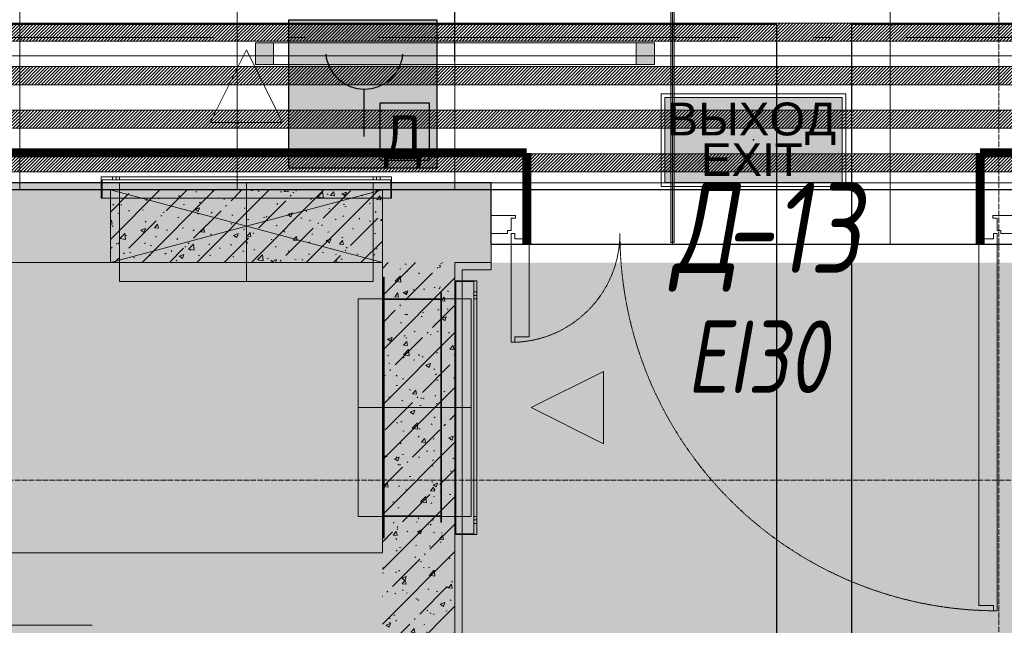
# Model space of a CAD drawing. Header units: millimetres. Extents: x -547442 to 178656, y -69521 to 11064.
# Tile 243 of 256: x -180203 to -177488, y -21827 to -20157. Entities that reach past the tile are written whole.
import ezdxf
from ezdxf import colors
from ezdxf.entities.mleader import LeaderData, LeaderLine
from ezdxf.enums import TextEntityAlignment as Align
from ezdxf.math import Vec2, Vec3

# ---------------------------------------------------------------- set-up
doc = ezdxf.new("R2010")
doc.units = ezdxf.units.MM
for name, pattern in [('( Hidden )', [0.375, 0.25, -0.125]), ('-D1-02х01', [3, 2, -1]), ('-D1d1-15x02', [19, 15, -2, 0, -2]), ('DASHDOT', [25.4, 12.7, -6.35, 0, -6.35])]:
    doc.linetypes.add(name, pattern=pattern)
doc.layers.get('Defpoints').update_dxf_attribs({"color": 31})
for name, color, linetype, lineweight in [('_0', 7, 'Continuous', 13), ('A-DETL-GENF', 7, 'Continuous', 5), ('A-DOOR', 7, 'Continuous', 5), ('A-DOOR-IDEN', 7, 'Continuous', 9), ('A-GLAZ', 7, 'Continuous', 5), ('A-WALL', 7, 'Continuous', 5), ('A-WALL-FNSH', 8, 'Continuous', 5), ('dim_light', 12, 'Continuous', 9), ('dim_razv', 93, 'DASHDOT', 9), ('I-WALL', 7, 'Continuous', 5), ('light_pot', 52, 'Continuous', 15), ('pot', 183, 'Continuous', 15), ('pot sh', 183, 'Continuous', 15), ('S-GRID', 7, 'Continuous', 5)]:
    doc.layers.add(name, color=color, linetype=linetype, lineweight=lineweight)
doc.layers.add('PDF7_Geometry', color=7, linetype='Continuous', true_color=0xaaaaaa)
doc.layers.add('PDF9_0', color=30, linetype='Continuous', true_color=0xff7f00)
for name, color, linetype in [('PDF9_ПС ручной', 1, 'Continuous'), ('PDF_Text', 7, 'Continuous'), ('Аварийные светильники', 1, 'Continuous')]:
    doc.layers.add(name, color=color, linetype=linetype)
doc.layers.add('pol', color=7, linetype='Continuous', lineweight=15, true_color=0x738991)
doc.layers.add('Сводный план', color=1, linetype='Continuous', lineweight=0, true_color=0xff0000)
doc.styles.add('fl_iso paper', font='isocpeur.ttf', dxfattribs={"width": 0.8, "oblique": 10})
doc.styles.add('In tre', font='isocpeur.ttf', dxfattribs={"width": 0.8, "oblique": 10})
doc.styles.add('PDF ISOCPEUR', font='isocpeur.ttf')
doc.styles.add('Титульник', font='arial.ttf')
doc.dimstyles.new('In tre 1_75', dxfattribs={"dimtxt": 220, "dimasz": 120, "dimexe": 60, "dimexo": 10, "dimgap": 50, "dimtad": 1, "dimdec": 0, "dimrnd": 5, "dimzin": 0, "dimdsep": 46, "dimtxsty": 'fl_iso paper', "dimblk": 'ARCHTICK', "dimcen": 0, "dimdle": 60, "dimadec": 0, "dimazin": 0, "dimtfac": 1, "dimtdec": 0, "dimtofl": 0, "dimtmove": 1, "dimatfit": 1, "dimfxl": 1, "dimtfill": 1, "dimtolj": 1, "dimtzin": 0, "dimarcsym": 1})
pattern_1 = [(45, (-192252.93, -39776.5), (-75.43415, 75.43415), [106.68, -17.78, 3.556, -17.78]), (45, (-192252.93, -39701.11), (-75.43415, 75.43415), []), (50, (-192252.93, -39776.5), (127.5292, -11.1576), [13.335, -146.685]), (355, (-192252.93, -39776.5), (-24.6697, 133.74), [10.668, -117.348]), (100.451, (-192242.31, -39777.43), (102.85973, 122.5818), [11.333, -124.663]), (46.184, (-192252.93, -39740.94), (189.7552, -29.4304), [20.002, -220.027]), (96.636, (-192237.12, -39743.4), (166.1822, 173.1996), [17, -186.995]), (351.184, (-192252.93, -39740.94), (166.184, 173.1976), [16.002, -176.022]), (21, (-192235.15, -39749.83), (106.13027, -71.58603), [13.335, -146.685]), (326, (-192235.15, -39749.83), (43.2619, 128.93175), [10.668, -117.348]), (71.451, (-192226.31, -39755.8), (149.392, 57.34505), [11.333, -124.663]), (37.5, (-192252.935, -39776.5), (2.16223, 59.18836), [3.353, -112.573, 3.353, -115.773, -117.792]), (37.5, (-192252.935, -39776.5), (2.16223, 59.18836), [-235.052, 3.353, -114.44]), (7.5, (-192252.935, -39776.5), (46.77386, 70.12615), [3.353, -64.567, 3.353, -109.906, -44.894]), (7.5, (-192252.935, -39776.5), (46.77386, 70.12615), [-181.178, 3.353, -41.542]), (327.5, (-192292.584, -39776.5), (94.91367, -4.01009), [3.353, -41.097, 3.353, -135.331, -184.023]), (327.5, (-192292.584, -39776.5), (94.91367, -4.01009), [-183.134, 3.353, -180.67]), (317.5, (-192310.36, -39776.5), (103.69057, 17.79882), [3.353, -54.432, 3.353, -88.748, -130.683]), (317.5, (-192310.36, -39776.5), (103.69057, 17.79882), [-149.885, 3.353, -127.33])]

# ---------------------------------------------------------------- blocks, each defined once
blk = doc.blocks.new('*U3558')
at = {"layer": 'light_pot', "linetype": 'ByBlock', "lineweight": 0}
h = blk.add_hatch(color=252, dxfattribs=at)
h.dxf.hatch_style = 1
h.paths.add_polyline_path([(-500, 30), (-550, 30), (-550, -30), (-500, -30)])
h = blk.add_hatch(color=252, dxfattribs=at)
h.dxf.hatch_style = 1
h.paths.add_polyline_path([(500, 30), (550, 30), (550, -30), (500, -30)])
for points in [[(-500, 30), (-550, 30), (-550, -30), (-500, -30)], [(500, -30), (-500, -30), (-500, 30), (500, 30)], [(500, 30), (550, 30), (550, -30), (500, -30)]]:
    blk.add_lwpolyline(points, close=True, dxfattribs=at)
blk = doc.blocks.new('*U3553')
at = {"layer": 'light_pot', "color": 0, "linetype": 'ByBlock', "lineweight": -2, "transparency": 16777216}
blk.add_blockref('*U3558', (5200, 0), dxfattribs=at)
blk = doc.blocks.new('_ArchTick')
at = {"color": 0, "linetype": 'ByBlock', "lineweight": 9, "const_width": 0.15}
blk.add_lwpolyline([(-0.5, -0.5), (0.5, 0.5)], dxfattribs=at)
blk = doc.blocks.new('*D6216')
at = {"layer": 'Defpoints', "color": 0, "transparency": 16777216}
for p in [(-179002.9, -20043.4), (-184202.9, -20281), (-179002.9, -20281)]:
    blk.add_point(p, dxfattribs=at)
at = {"layer": 'dim_light', "color": 0, "lineweight": -2, "transparency": 16777216}
for p, q in [((-184202.9, -20271), (-184202.9, -19983.4)), ((-179002.9, -20271), (-179002.9, -19983.4)), ((-184262.9, -20043.4), (-178942.9, -20043.4))]:
    blk.add_line(p, q, dxfattribs=at)
at = {"layer": 'dim_light', "color": 0, "lineweight": -2, "transparency": 16777216, "xscale": 120, "yscale": 120, "zscale": 120, "rotation": 180}
blk.add_blockref('_ArchTick', (-184202.9, -20043.4), dxfattribs=at)
at = {"layer": 'dim_light', "color": 0, "lineweight": -2, "transparency": 16777216, "xscale": 120, "yscale": 120, "zscale": 120}
blk.add_blockref('_ArchTick', (-179002.9, -20043.4), dxfattribs=at)
at = {"layer": 'dim_light', "color": 0, "transparency": 16777216, "insert": (-181602.9, -19883.4), "char_height": 220, "attachment_point": 5, "style": 'fl_iso paper', "bg_fill": 3, "box_fill_scale": 1.1, "bg_fill_color": 256, "bg_fill_true_color": 13158600, "bg_fill_transparency": 0}
blk.add_mtext('\\A1;5200', dxfattribs=at)
blk = doc.blocks.new('*D6217')
at = {"layer": 'Defpoints', "color": 0, "transparency": 16777216}
for p in [(-173802.9, -20043.4), (-179002.9, -20281), (-173802.9, -20281)]:
    blk.add_point(p, dxfattribs=at)
at = {"layer": 'dim_light', "color": 0, "lineweight": -2, "transparency": 16777216}
for p, q in [((-179002.9, -20271), (-179002.9, -19983.4)), ((-173802.9, -20271), (-173802.9, -19983.4)), ((-179062.9, -20043.4), (-173742.9, -20043.4))]:
    blk.add_line(p, q, dxfattribs=at)
at = {"layer": 'dim_light', "color": 0, "lineweight": -2, "transparency": 16777216, "xscale": 120, "yscale": 120, "zscale": 120, "rotation": 180}
blk.add_blockref('_ArchTick', (-179002.9, -20043.4), dxfattribs=at)
at = {"layer": 'dim_light', "color": 0, "lineweight": -2, "transparency": 16777216, "xscale": 120, "yscale": 120, "zscale": 120}
blk.add_blockref('_ArchTick', (-173802.9, -20043.4), dxfattribs=at)
at = {"layer": 'dim_light', "color": 0, "transparency": 16777216, "insert": (-175476.8, -19883.4), "char_height": 220, "attachment_point": 5, "style": 'fl_iso paper', "bg_fill": 3, "box_fill_scale": 1.1, "bg_fill_color": 256, "bg_fill_true_color": 13158600, "bg_fill_transparency": 0}
blk.add_mtext('\\A1;5200', dxfattribs=at)
blk = doc.blocks.new('A_MEQ_OpeningWall-Rectangular - ОВ-4679315-50_AS_M_L04')
at = {"layer": 'A-DETL-GENF', "true_color": 0x808080, "transparency": 33554534}
blk.add_hatch(color=8, dxfattribs=at).paths.add_polyline_path([(-250, -100), (500, -100), (500, 100), (-250, 100)])
at = {"layer": 'A-DETL-GENF'}
for p, q in [((500, 100), (-250, -100)), ((-250, 100), (500, -100)), ((500, 100), (-250, 100)), ((-250, 100), (-250, -100)), ((500, -100), (500, 100)), ((-250, -100), (500, -100))]:
    blk.add_line(p, q, dxfattribs=at)
at = {"layer": 'A-GLAZ'}
for p, q in [((-250, 100), (-250, -100)), ((500, 100), (500, -100))]:
    blk.add_line(p, q, dxfattribs=at)
blk = doc.blocks.new('A_DOR_Door - INT_1_Double_50_1450Wx2200_ЛК-7177294-50_AS_M_L04')
at = {"layer": 'A-DOOR'}
for p, q in [((-670, 100), (-670, 1140)), ((-670, 1140), (-660, 1140)), ((-670, 1050), (-670, 1140)), ((-660, 1140), (-660, 1125)), ((-660, 1125), (-620, 1125)), ((-620, 1125), (-620, 1050)), ((-670, 190), (-670, 1050)), ((-620, 1050), (-620, 190)), ((660, 385), (620, 385)), ((620, 385), (620, 310)), ((670, 400), (660, 400)), ((660, 400), (660, 385)), ((670, 100), (670, 400)), ((670, 310), (670, 400)), ((620, 310), (620, 190)), ((670, 190), (670, 310)), ((-670, 100), (-670, 190)), ((-620, 190), (-620, 115)), ((620, 190), (620, 115)), ((670, 100), (670, 190)), ((-660, 115), (-660, 100)), ((-620, 115), (-660, 115)), ((620, 115), (660, 115)), ((660, 115), (660, 100)), ((-680, 100), (-725, 100)), ((-725, 100), (-725, 50)), ((-680, 92), (-680, 100)), ((-670, 92), (-680, 92)), ((-660, 100), (-670, 100)), ((-670, 58), (-670, 92)), ((660, 100), (670, 100)), ((680, 92), (670, 92)), ((670, 92), (670, 58)), ((725, 100), (680, 100)), ((680, 100), (680, 92)), ((725, 50), (725, 100)), ((-658, 58), (-670, 58)), ((-658, 50), (-658, 58)), ((670, 58), (658, 58)), ((658, 58), (658, 50)), ((-725, 50), (-658, 50)), ((658, 50), (725, 50))]:
    blk.add_line(p, q, dxfattribs=at)
at = {"layer": 'A-DOOR', "linetype": '-D1-02х01'}
for centre, radius, start, end in [((-670, 100), 1040, 360, 90), ((670, 100), 300, 90, 180)]:
    blk.add_arc(centre, radius, start, end, dxfattribs=at)
blk = doc.blocks.new('*U3362')
at = {"layer": 'Аварийные светильники', "lineweight": 5, "true_color": 0x1f7a00}
h = blk.add_hatch(color=86, dxfattribs=at)
h.paths.add_polyline_path([(208609, -394200), (208609, -393976.3), (208143.3, -393976.3), (208143.3, -394200)])
h.paths.add_polyline_path([(208609, -394173.6), (208609, -394001.1), (208143.3, -394001.1), (208143.3, -394173.6)], flags=17)
h.paths.add_polyline_path([(208609, -394173.6), (208609, -394001.1), (208143.3, -394001.1), (208143.3, -394173.6)], flags=17)
at = {"color": 7, "lineweight": 5}
for points in [[(208133.5, -393966.5), (208618.4, -393966.5), (208618.4, -394210.2), (208133.5, -394210.2)], [(208143.3, -393976.3), (208609, -393976.3), (208609, -394200), (208143.3, -394200), (208143.3, -393976.3)]]:
    blk.add_lwpolyline(points, close=True, dxfattribs=at)
at = {"layer": 'Аварийные светильники', "color": 1}
blk.add_point((208376.2, -394087.4), dxfattribs=at)
at = {"layer": 'Аварийные светильники', "color": 7, "true_color": 0xffffff, "style": 'Титульник'}
for s, p in [('ВЫХОД', (208371.7, -393989.8)), ('EXIT', (208371.7, -394096.7))]:
    blk.add_text(s, height=86.24, dxfattribs=at).set_placement(p, align=Align.TOP_CENTER)
blk = doc.blocks.new('*U11966')
at = {"layer": 'pol', "true_color": 0x007dfa, "transparency": 33554687}
h = blk.add_hatch(color=150, dxfattribs=at)
h.dxf.hatch_style = 1
h.paths.add_polyline_path([(945, 0), (0, 0), (0, -10), (945, -10)])
at = {"layer": 'pol', "color": 162, "true_color": 0x2c3cc9}
blk.add_lwpolyline([(945, 0), (0, 0), (0, -10), (945, -10)], close=True, dxfattribs=at)
blk = doc.blocks.new('ghftytytd')
at = {"layer": 'PDF7_Geometry', "color": 5, "lineweight": 18, "true_color": 0x0000ff}
for points in [[(11830.3, 19520), (12634.5, 19520), (11830.3, 19520)], [(11830.3, 19470), (18250.4, 19470)]]:
    blk.add_lwpolyline(points, dxfattribs=at)
for points in [[(12834.5, 19520), (12887.4, 19520)], [(13087.4, 19520), (14087.5, 19520)], [(14287.5, 19520), (14340.4, 19520)], [(14540.4, 19520), (15540.4, 19520)]]:
    blk.add_lwpolyline(points, close=True, dxfattribs=at)
at = {"layer": 'PDF7_Geometry', "color": 3, "lineweight": 18, "true_color": 0x00ff00}
for points in [[(12625, 19285.8), (12725, 19485.8), (12825, 19285.8)], [(12825, 19285.8), (12625, 19285.8), (12725, 19485.8)], [(12325, 19135.8), (13125, 19135.8), (13125, 19077.8), (13125, 19135.8), (12325, 19135.8), (12325, 19077.8)], [(13123, 19077.8), (13123, 19127.8), (13123, 19077.8), (12327, 19077.8), (12327, 19127.8), (12327, 19077.8)], [(13123, 19127.8), (12327, 19127.8)], [(12356, 19127.8), (12356, 19135.8)], [(12366, 19135.8), (12365.8, 19135.8), (12365.3, 19135.8), (12364.5, 19135.8), (12363.5, 19135.8), (12362.3, 19135.8), (12361, 19135.8), (12359.7, 19135.8), (12358.5, 19135.8), (12357.5, 19135.8), (12356.6, 19135.8), (12356.1, 19135.8), (12356, 19135.8), (12356.1, 19135.8), (12356.6, 19135.8), (12357.5, 19135.8), (12358.5, 19135.8), (12359.7, 19135.8), (12361, 19135.8), (12362.3, 19135.8), (12363.5, 19135.8), (12364.5, 19135.8), (12365.3, 19135.8), (12365.8, 19135.8)], [(12356, 19127.8), (12356.1, 19127.8), (12356.6, 19127.8), (12357.5, 19127.8), (12358.5, 19127.8), (12359.7, 19127.8), (12361, 19127.8), (12362.3, 19127.8), (12363.5, 19127.8), (12364.5, 19127.8), (12365.3, 19127.8), (12365.8, 19127.8), (12366, 19127.8), (12365.8, 19127.8), (12365.3, 19127.8), (12364.5, 19127.8), (12363.5, 19127.8), (12362.3, 19127.8), (12361, 19127.8), (12359.7, 19127.8), (12358.5, 19127.8), (12357.5, 19127.8), (12356.6, 19127.8), (12356.1, 19127.8)], [(12366, 19135.8), (12366, 19127.8)], [(13075, 19127.8), (13075, 19135.8), (13075, 19127.8), (12375, 19127.8), (12375, 19135.8), (12375, 19127.8)], [(13075, 19135.8), (12375, 19135.8)], [(12375, 19120.8), (13075, 19120.8)], [(12375, 18847.8), (12375, 19120.8)], [(13075, 18847.8), (13075, 19120.8)], [(13084, 19127.8), (13084, 19135.8)], [(13094, 19135.8), (13093.8, 19135.8), (13093.3, 19135.8), (13092.5, 19135.8), (13091.5, 19135.8), (13090.3, 19135.8), (13089, 19135.8), (13087.7, 19135.8), (13086.5, 19135.8), (13085.4, 19135.8), (13084.7, 19135.8), (13084.2, 19135.8), (13084, 19135.8), (13084.2, 19135.8), (13084.7, 19135.8), (13085.4, 19135.8), (13086.5, 19135.8), (13087.7, 19135.8), (13089, 19135.8), (13090.3, 19135.8), (13091.5, 19135.8), (13092.5, 19135.8), (13093.3, 19135.8), (13093.8, 19135.8)], [(13084, 19127.8), (13084.2, 19127.8), (13084.7, 19127.8), (13085.4, 19127.8), (13086.5, 19127.8), (13087.7, 19127.8), (13089, 19127.8), (13090.3, 19127.8), (13091.5, 19127.8), (13092.5, 19127.8), (13093.3, 19127.8), (13093.8, 19127.8), (13094, 19127.8), (13093.8, 19127.8), (13093.3, 19127.8), (13092.5, 19127.8), (13091.5, 19127.8), (13090.3, 19127.8), (13089, 19127.8), (13087.7, 19127.8), (13086.5, 19127.8), (13085.4, 19127.8), (13084.7, 19127.8), (13084.2, 19127.8)], [(13094, 19135.8), (13094, 19127.8)], [(13125, 19077.8), (12325, 19077.8)], [(12375, 18847.8), (13075, 18847.8)], [(13103, 18140), (13103, 18860), (13105, 18860), (13103, 18860), (13103, 18140), (13105, 18140)], [(13105, 18860), (13105, 18140)], [(13360.2, 18849.9), (13360.2, 18150), (13302.2, 18150), (13360.2, 18150), (13360.2, 18849.9), (13302.2, 18849.9)], [(13302.2, 18150), (13302.2, 18849.9)], [(13302.2, 18152), (13352.2, 18152), (13302.2, 18152), (13302.2, 18848), (13352.2, 18848), (13302.2, 18848)], [(13352.2, 18152), (13352.2, 18848)], [(13261, 18184), (13261, 18816), (13263, 18816), (13261, 18816), (13261, 18184), (13263, 18184), (13263, 18816), (13263, 18184)], [(13352.2, 18819), (13360.2, 18819)], [(13352.2, 18819), (13352.2, 18818.8), (13352.2, 18818.3), (13352.2, 18817.5), (13352.2, 18816.5), (13352.2, 18815.3), (13352.2, 18814), (13352.2, 18812.7), (13352.2, 18811.5), (13352.2, 18810.4), (13352.2, 18809.6), (13352.2, 18809.1), (13352.2, 18809), (13352.2, 18809.1), (13352.2, 18809.6), (13352.2, 18810.4), (13352.2, 18811.5), (13352.2, 18812.7), (13352.2, 18814), (13352.2, 18815.3), (13352.2, 18816.5), (13352.2, 18817.5), (13352.2, 18818.3), (13352.2, 18818.8)], [(13360.2, 18809), (13360.2, 18809.1), (13360.2, 18809.6), (13360.2, 18810.4), (13360.2, 18811.5), (13360.2, 18812.7), (13360.2, 18814), (13360.2, 18815.3), (13360.2, 18816.5), (13360.2, 18817.5), (13360.2, 18818.3), (13360.2, 18818.8), (13360.2, 18819), (13360.2, 18818.8), (13360.2, 18818.3), (13360.2, 18817.5), (13360.2, 18816.5), (13360.2, 18815.3), (13360.2, 18814), (13360.2, 18812.7), (13360.2, 18811.5), (13360.2, 18810.4), (13360.2, 18809.6), (13360.2, 18809.1)], [(13033, 18200), (13033, 18800)], [(13103, 18800.1), (13263, 18800.1)], [(13103, 18800.1), (13103, 18799.9)], [(13103, 18200), (13103, 18800)], [(13103, 18799.9), (13263, 18799.9)], [(13263, 18201.5), (13263, 18798.5), (13103, 18798.5), (13263, 18798.5), (13263, 18201.5), (13103, 18201.5)], [(13103, 18798.5), (13103, 18201.5)], [(13105, 18200), (13105, 18800), (13261, 18800), (13105, 18800), (13105, 18200), (13261, 18200)], [(13261, 18800), (13261, 18200)], [(13263, 18800.1), (13263, 18799.9)], [(13345.2, 18800), (13345.2, 18200)], [(13360.2, 18809), (13352.2, 18809)], [(13352.2, 18200), (13360.2, 18200), (13352.2, 18200), (13352.2, 18800), (13360.2, 18800), (13352.2, 18800)], [(13360.2, 18200), (13360.2, 18800)], [(13710.2, 18400), (13510.2, 18499.9), (13710.2, 18600)], [(13710.2, 18600), (13710.2, 18400), (13510.2, 18499.9)], [(13103, 18200), (13033, 18200)], [(13103, 18200.1), (13263, 18200.1)], [(13103, 18200.1), (13103, 18199.9)], [(13103, 18200), (13345.2, 18200)], [(13103, 18199.9), (13263, 18199.9)], [(13263, 18200.1), (13263, 18199.9)], [(13352.2, 18191), (13360.2, 18191)], [(13352.2, 18191), (13352.2, 18190.8), (13352.2, 18190.3), (13352.2, 18189.5), (13352.2, 18188.5), (13352.2, 18187.3), (13352.2, 18186), (13352.2, 18184.7), (13352.2, 18183.5), (13352.2, 18182.4), (13352.2, 18181.6), (13352.2, 18181.1), (13352.2, 18181), (13352.2, 18181.1), (13352.2, 18181.6), (13352.2, 18182.4), (13352.2, 18183.5), (13352.2, 18184.7), (13352.2, 18186), (13352.2, 18187.3), (13352.2, 18188.5), (13352.2, 18189.5), (13352.2, 18190.3), (13352.2, 18190.8)], [(13360.2, 18181), (13360.2, 18181.1), (13360.2, 18181.6), (13360.2, 18182.4), (13360.2, 18183.5), (13360.2, 18184.7), (13360.2, 18186), (13360.2, 18187.3), (13360.2, 18188.5), (13360.2, 18189.5), (13360.2, 18190.3), (13360.2, 18190.8), (13360.2, 18191), (13360.2, 18190.8), (13360.2, 18190.3), (13360.2, 18189.5), (13360.2, 18188.5), (13360.2, 18187.3), (13360.2, 18186), (13360.2, 18184.7), (13360.2, 18183.5), (13360.2, 18182.4), (13360.2, 18181.6), (13360.2, 18181.1)], [(13360.2, 18181), (13352.2, 18181)]]:
    blk.add_lwpolyline(points, close=True, dxfattribs=at)
for points in [[(12366, 19135.8), (12365.8, 19135.8), (12365.3, 19135.8), (12364.5, 19135.8), (12363.5, 19135.8), (12362.3, 19135.8), (12361, 19135.8), (12359.7, 19135.8), (12358.5, 19135.8), (12357.5, 19135.8), (12356.6, 19135.8), (12356.1, 19135.8), (12356, 19135.8)], [(12356, 19135.8), (12356.1, 19135.8), (12356.6, 19135.8), (12357.5, 19135.8), (12358.5, 19135.8), (12359.7, 19135.8), (12361, 19135.8), (12362.3, 19135.8), (12363.5, 19135.8), (12364.5, 19135.8), (12365.3, 19135.8), (12365.8, 19135.8), (12366, 19135.8)], [(12356, 19127.8), (12356.1, 19127.8), (12356.6, 19127.8), (12357.5, 19127.8), (12358.5, 19127.8), (12359.7, 19127.8), (12361, 19127.8), (12362.3, 19127.8), (12363.5, 19127.8), (12364.5, 19127.8), (12365.3, 19127.8), (12365.8, 19127.8), (12366, 19127.8)], [(12366, 19127.8), (12365.8, 19127.8), (12365.3, 19127.8), (12364.5, 19127.8), (12363.5, 19127.8), (12362.3, 19127.8), (12361, 19127.8), (12359.7, 19127.8), (12358.5, 19127.8), (12357.5, 19127.8), (12356.6, 19127.8), (12356.1, 19127.8), (12356, 19127.8)], [(12725, 18847.8), (12725, 19120.8)], [(13094, 19135.8), (13093.8, 19135.8), (13093.3, 19135.8), (13092.5, 19135.8), (13091.5, 19135.8), (13090.3, 19135.8), (13089, 19135.8), (13087.7, 19135.8), (13086.5, 19135.8), (13085.4, 19135.8), (13084.7, 19135.8), (13084.2, 19135.8), (13084, 19135.8)], [(13084, 19135.8), (13084.2, 19135.8), (13084.7, 19135.8), (13085.4, 19135.8), (13086.5, 19135.8), (13087.7, 19135.8), (13089, 19135.8), (13090.3, 19135.8), (13091.5, 19135.8), (13092.5, 19135.8), (13093.3, 19135.8), (13093.8, 19135.8), (13094, 19135.8)], [(13084, 19127.8), (13084.2, 19127.8), (13084.7, 19127.8), (13085.4, 19127.8), (13086.5, 19127.8), (13087.7, 19127.8), (13089, 19127.8), (13090.3, 19127.8), (13091.5, 19127.8), (13092.5, 19127.8), (13093.3, 19127.8), (13093.8, 19127.8), (13094, 19127.8)], [(13094, 19127.8), (13093.8, 19127.8), (13093.3, 19127.8), (13092.5, 19127.8), (13091.5, 19127.8), (13090.3, 19127.8), (13089, 19127.8), (13087.7, 19127.8), (13086.5, 19127.8), (13085.4, 19127.8), (13084.7, 19127.8), (13084.2, 19127.8), (13084, 19127.8)], [(13352.2, 18819), (13352.2, 18818.8), (13352.2, 18818.3), (13352.2, 18817.5), (13352.2, 18816.5), (13352.2, 18815.3), (13352.2, 18814), (13352.2, 18812.7), (13352.2, 18811.5), (13352.2, 18810.4), (13352.2, 18809.6), (13352.2, 18809.1), (13352.2, 18809)], [(13352.2, 18809), (13352.2, 18809.1), (13352.2, 18809.6), (13352.2, 18810.4), (13352.2, 18811.5), (13352.2, 18812.7), (13352.2, 18814), (13352.2, 18815.3), (13352.2, 18816.5), (13352.2, 18817.5), (13352.2, 18818.3), (13352.2, 18818.8), (13352.2, 18819)], [(13360.2, 18809), (13360.2, 18809.1), (13360.2, 18809.6), (13360.2, 18810.4), (13360.2, 18811.5), (13360.2, 18812.7), (13360.2, 18814), (13360.2, 18815.3), (13360.2, 18816.5), (13360.2, 18817.5), (13360.2, 18818.3), (13360.2, 18818.8), (13360.2, 18819)], [(13360.2, 18819), (13360.2, 18818.8), (13360.2, 18818.3), (13360.2, 18817.5), (13360.2, 18816.5), (13360.2, 18815.3), (13360.2, 18814), (13360.2, 18812.7), (13360.2, 18811.5), (13360.2, 18810.4), (13360.2, 18809.6), (13360.2, 18809.1), (13360.2, 18809)], [(13033, 18800), (13103, 18800)], [(13033, 18800), (13103, 18800)], [(13103, 18800), (13263, 18800)], [(13263, 18800), (13103, 18800)], [(13103, 18200), (13103, 18800)], [(13103, 18800), (13263, 18800)], [(13263, 18800), (13103, 18800)], [(13103, 18800), (13103, 18200)], [(13103, 18200), (13103, 18800)], [(13103, 18800), (13263, 18800)], [(13103, 18200), (13103, 18800)], [(13103, 18800), (13263, 18800)], [(13263, 18800), (13103, 18800)], [(13103, 18800), (13103, 18200)], [(13103, 18200), (13103, 18800)], [(13103, 18800), (13263, 18800)], [(13103, 18800), (13103, 18200)], [(13103, 18200), (13103, 18800)], [(13103, 18800), (13345.2, 18800)], [(13345.2, 18800), (13103, 18800)], [(13263, 18800), (13263, 18200)], [(13263, 18200), (13263, 18800)], [(13263, 18800), (13263, 18200)], [(13263, 18800), (13263, 18200)], [(13263, 18200), (13263, 18800)], [(13263, 18800), (13263, 18200)], [(13345.2, 18499.9), (13103, 18499.9), (13033, 18499.9)], [(13103, 18200), (13263, 18200)], [(13263, 18200), (13103, 18200)], [(13263, 18200), (13103, 18200)], [(13103, 18200), (13263, 18200)], [(13263, 18200), (13103, 18200)], [(13263, 18200), (13103, 18200)], [(13103, 18200), (13263, 18200)], [(13263, 18200), (13103, 18200)], [(13352.2, 18191), (13352.2, 18190.8), (13352.2, 18190.3), (13352.2, 18189.5), (13352.2, 18188.5), (13352.2, 18187.3), (13352.2, 18186), (13352.2, 18184.7), (13352.2, 18183.5), (13352.2, 18182.4), (13352.2, 18181.6), (13352.2, 18181.1), (13352.2, 18181)], [(13352.2, 18181), (13352.2, 18181.1), (13352.2, 18181.6), (13352.2, 18182.4), (13352.2, 18183.5), (13352.2, 18184.7), (13352.2, 18186), (13352.2, 18187.3), (13352.2, 18188.5), (13352.2, 18189.5), (13352.2, 18190.3), (13352.2, 18190.8), (13352.2, 18191)], [(13360.2, 18181), (13360.2, 18181.1), (13360.2, 18181.6), (13360.2, 18182.4), (13360.2, 18183.5), (13360.2, 18184.7), (13360.2, 18186), (13360.2, 18187.3), (13360.2, 18188.5), (13360.2, 18189.5), (13360.2, 18190.3), (13360.2, 18190.8), (13360.2, 18191)], [(13360.2, 18191), (13360.2, 18190.8), (13360.2, 18190.3), (13360.2, 18189.5), (13360.2, 18188.5), (13360.2, 18187.3), (13360.2, 18186), (13360.2, 18184.7), (13360.2, 18183.5), (13360.2, 18182.4), (13360.2, 18181.6), (13360.2, 18181.1), (13360.2, 18181)]]:
    blk.add_lwpolyline(points, dxfattribs=at)
blk = doc.blocks.new('jhggjhj')
at = {"layer": 'PDF9_0', "lineweight": 25}
for points in [[(179.071, 123.593), (179.071, 195.56), (143.934, 195.56), (143.934, 173.525)], [(141.881, 175.219), (141.881, 195.56), (93.346, 195.56), (93.346, 191.898), (91.229, 191.898), (91.229, 195.56), (69.427, 195.56)]]:
    blk.add_lwpolyline(points, dxfattribs=at)
at = {"layer": 'PDF9_ПС ручной', "color": 7, "true_color": 0xffffff, "transparency": 33554559}
for points in [[(132.504, 195.687), (128.419, 195.687), (132.504, 191.602)], [(128.419, 195.687), (132.504, 191.602), (128.419, 191.602)]]:
    blk.add_solid(points, dxfattribs=at)
at = {"layer": 'PDF_Text', "color": 6, "lineweight": 30}
for points in [[(132.504, 191.602), (128.419, 191.602), (128.419, 195.687), (132.504, 195.687)], [(130.938, 193.401), (132.292, 193.401), (132.292, 191.814), (130.938, 191.814)]]:
    blk.add_lwpolyline(points, close=True, dxfattribs=at)
blk.add_lwpolyline([(130.493, 193.782), (130.493, 192.47)], dxfattribs=at)
blk.add_arc((130.504, 194.851), 1.069, 185.5706, 354.4294, dxfattribs=at)
at = {"layer": 'PDF_Text', "color": 6, "insert": (131.044, 191.608), "char_height": 1.2, "attachment_point": 7, "style": 'PDF ISOCPEUR'}
blk.add_mtext('Д', dxfattribs=at)

msp = doc.modelspace()

# ---------------------------------------------------------------- hatches: boundary and pattern name
at = {"layer": '_0', "transparency": 33554534}
h = msp.add_hatch(color=252, dxfattribs=at)
h.dxf.hatch_style = 1
h.paths.add_polyline_path([(-186002.9, -33026.5), (-186002.9, -29776.5), (-183952.9, -29776.5), (-183952.9, -25726.5), (-179002.9, -25726.5), (-179002.9, -27226.5), (-177452.9, -27226.5), (-177452.9, -20826.5), (-185852.9, -20826.5), (-185852.9, -19026.5), (-187502.9, -19026.5), (-187502.9, -17026.5), (-182952.9, -17026.5), (-182952.9, -18726.5), (-163952.9, -18726.5), (-163952.9, -17026.5), (-160672.9, -17026.5), (-160672.9, -19026.5), (-161752.9, -19026.5), (-161752.9, -20826.5), (-169752.9, -20826.5), (-169752.9, -29776.5), (-161802.9, -29776.5), (-161802.9, -30176.5), (-161302.9, -30176.5), (-161302.9, -33026.5), (-163452.9, -33026.5), (-163452.9, -31876.5), (-183852.9, -31876.5), (-183852.9, -33026.5)], flags=16)
h.paths.add_polyline_path([(-192753.7, -10325.7), (-154802.1, -10325.7), (-154802.1, -40277.3), (-192753.7, -40277.3)])
at = {"layer": 'I-WALL', "true_color": 0xf5f3ef}
for points in [[(-180052.9, -20626.5), (-180052.9, -20606.5), (-180552.9, -20606.5), (-180552.9, -20626.5)], [(-179204.5, -20626.5), (-179204.5, -20606.5), (-180052.9, -20606.5), (-180052.9, -20626.5), (-179359, -20626.5)], [(-179202.9, -20626.5), (-179001.3, -20626.5), (-179001.3, -20606.5), (-179204.5, -20606.5), (-179204.5, -20626.5)], [(-178902.9, -20626.5), (-178902.9, -20606.5), (-179001.3, -20606.5), (-179001.3, -20626.5)], [(-178902.9, -20846.5), (-178902.9, -20826.5), (-179002.9, -20826.5), (-179002.9, -20846.5), (-178982.9, -20846.5)], [(-178982.9, -21726.5), (-178982.9, -20846.5), (-179002.9, -20846.5), (-179002.9, -21726.5)], [(-178982.9, -22426.5), (-178982.9, -21726.5), (-179002.9, -21726.5), (-179002.9, -22426.5)]]:
    msp.add_hatch(color=7, dxfattribs=at).paths.add_polyline_path(points)
at = {"layer": 'I-WALL'}
h = msp.add_hatch(dxfattribs=at)
h.set_pattern_fill('FP_43', color=256, style=0, pattern_type=2)
h.set_pattern_definition(pattern_1)
h.paths.add_polyline_path([(-179202.9, -20826.5), (-178902.9, -20826.5), (-178902.9, -20626.5), (-179202.9, -20626.5)])
h.paths.add_polyline_path([(-179952.9, -20826.5), (-179952.9, -20626.5), (-181152.9, -20626.5), (-181152.9, -20826.5), (-180452.9, -20826.5)])
h.paths.add_polyline_path([(-183652.9, -20826.5), (-183152.9, -20826.5), (-183152.9, -20626.5), (-183652.9, -20626.5)])
h = msp.add_hatch(dxfattribs=at)
h.set_pattern_fill('FP_43', color=256, style=0, pattern_type=2)
h.set_pattern_definition(pattern_1)
h.paths.add_polyline_path([(-179359, -20826.5), (-179202.9, -20826.5), (-179202.9, -20626.5), (-179952.9, -20626.5), (-179952.9, -20826.5)])
h = msp.add_hatch(dxfattribs=at)
h.set_pattern_fill('FP_43', color=256, style=0, pattern_type=2)
h.set_pattern_definition(pattern_1)
h.paths.add_polyline_path([(-179002.9, -22626.5), (-179002.9, -20826.5), (-179202.9, -20826.5), (-179202.9, -22626.5)])
h = msp.add_hatch(dxfattribs=at)
h.set_pattern_fill('FP_43', color=256, style=0, pattern_type=2)
h.set_pattern_definition(pattern_1)
h.paths.add_polyline_path([(-179202.9, -21826.5), (-179202.9, -21626.5), (-183652.9, -21626.5), (-183652.9, -21826.5), (-179359, -21826.5)])
at = {"layer": 'pot sh', "linetype": 'ByBlock', "lineweight": 0, "true_color": 0x91caaf}
h = msp.add_hatch(dxfattribs=at)
h.set_pattern_fill('ANSI31', color=253, scale=2, angle=180)
h.set_pattern_definition([(225, (-233499.5126, -39285.89), (4.49012806, -4.49012806), [])])
h.paths.add_polyline_path([(-185632.9, -20456.5), (-161972.9, -20456.5), (-161972.9, -20406.5), (-185632.9, -20406.5)])
h = msp.add_hatch(dxfattribs=at)
h.set_pattern_fill('ANSI31', color=253, scale=2, angle=180)
h.set_pattern_definition([(225, (-233499.5126, -39165.89), (4.49012806, -4.49012806), [])])
h.paths.add_polyline_path([(-185632.9, -20576.5), (-161972.9, -20576.5), (-161972.9, -20526.5), (-185632.9, -20526.5)])

# ---------------------------------------------------------------- linework, layer by layer
at = {"layer": 'A-WALL', "color": 250, "lineweight": 9, "true_color": 0x333333}
for p, q in [((-181152.9, -20626.5), (-179001.3, -20626.5)), ((-180452.9, -20826.5), (-179202.9, -20826.5))]:
    msp.add_line(p, q, dxfattribs=at)
at = {"layer": 'A-WALL', "lineweight": 9}
for p, q in [((-179001.3, -20626.5), (-178902.9, -20626.5)), ((-178902.9, -20826.5), (-178902.9, -20626.5)), ((-179202.9, -20826.5), (-179202.9, -21626.5)), ((-179002.9, -20826.5), (-178902.9, -20826.5)), ((-179002.9, -20826.5), (-179002.9, -22426.5)), ((-179202.9, -21626.5), (-180452.9, -21626.5)), ((-181502.9, -21826.5), (-180002.9, -21826.5))]:
    msp.add_line(p, q, dxfattribs=at)
at = {"layer": 'A-WALL-FNSH'}
for p, q in [((-178902.9, -20606.5), (-181152.9, -20606.5)), ((-178902.9, -20626.5), (-178902.9, -20606.5)), ((-179002.9, -20826.5), (-179002.9, -20826.5)), ((-178982.9, -20846.5), (-178902.9, -20846.5)), ((-178982.9, -22406.5), (-178982.9, -20846.5)), ((-178902.9, -20846.5), (-178902.9, -20826.5))]:
    msp.add_line(p, q, dxfattribs=at)
at = {"layer": 'Defpoints'}
msp.add_lwpolyline([(-163902.9, -20776.5), (-165352.9, -20776.5), (-165352.9, -20606.5), (-172672.9, -20606.5), (-172672.9, -20776.6), (-174632.9, -20776.6), (-174632.9, -20606.5), (-177454.5, -20606.5), (-177452.9, -20776.5), (-178902.9, -20776.5), (-178902.9, -20606.5), (-184302.9, -20606.5)], dxfattribs=at)
at = {"layer": 'pot sh'}
for points in [[(-185632.9, -20456.5), (-161972.9, -20456.5), (-161972.9, -20406.5), (-185632.9, -20406.5)], [(-185632.9, -20576.5), (-161972.9, -20576.5), (-161972.9, -20526.5), (-185632.9, -20526.5)]]:
    msp.add_lwpolyline(points, close=True, dxfattribs=at)
at = {"layer": 'S-GRID', "linetype": '-D1d1-15x02'}
msp.add_line((-195323.9, -21426.5), (-153344.6, -21426.5), dxfattribs=at)

# ---------------------------------------------------------------- block references
at = {"layer": 'A-DOOR', "color": 8, "true_color": 0x7f7f7f, "rotation": 180}
msp.add_blockref('A_DOR_Door - INT_1_Double_50_1450Wx2200_ЛК-7177294-50_AS_M_L04', (-178177.9, -20646.5), dxfattribs=at)
at = {"layer": 'A-GLAZ', "color": 8, "true_color": 0x7f7f7f}
msp.add_blockref('A_MEQ_OpeningWall-Rectangular - ОВ-4679315-50_AS_M_L04', (-179702.9, -20726.5), dxfattribs=at)
at = {"layer": 'light_pot'}
msp.add_blockref('*U3553', (-184202.9, -20251), dxfattribs=at)
at = {"layer": 'light_pot', "xscale": 1.0500000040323, "yscale": 1.0500000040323, "zscale": 1.0500000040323}
msp.add_blockref('*U3362', (-396974.4, 393303.7), dxfattribs=at)

# ---------------------------------------------------------------- texts
at = {"layer": 'A-DOOR-IDEN', "lineweight": 5, "attachment_point": 1, "style": 'fl_iso paper'}
for s, insert, char_height, width in [('Д', (-178406, -20605.5), 250, 174.367), ('-13', (-178262.2, -20605.5), 250, 372.785), ('EI30', (-178363.7, -20986.2), 200, 444.937)]:
    msp.add_mtext(s, dxfattribs=dict(at, insert=insert, char_height=char_height, width=width))

# ---------------------------------------------------------------- next in the draw order: dimensions: what is measured, and where the dimension line sits
at = {"layer": 'dim_light'}
dim = msp.add_linear_dim(base=(-179002.9, -20043.4), p1=(-184202.9, -20281), p2=(-179002.9, -20281), dimstyle='In tre 1_75', dxfattribs=at)
dim.commit()
dim.dimension.update_dxf_attribs({"geometry": '*D6216', "text_midpoint": (-181602.9, -19883.4)})

# ---------------------------------------------------------------- next in the draw order: linework, layer by layer
at = {"layer": 'pol'}
for points in [[(-180802.9, -20626.5), (-180802.9, -19827.1), (-180202.9, -19827.1), (-180202.9, -20626.5)], [(-180202.9, -20626.5), (-180202.9, -19827.1), (-179602.9, -19827.1), (-179602.9, -20626.5)]]:
    msp.add_lwpolyline(points, dxfattribs=at)

# ---------------------------------------------------------------- next in the draw order: dimensions: what is measured, and where the dimension line sits
at = {"layer": 'dim_light'}
dim = msp.add_linear_dim(base=(-173802.9, -20043.4), p1=(-179002.9, -20281), p2=(-173802.9, -20281), dimstyle='In tre 1_75', dxfattribs=at)
dim.commit()
dim.dimension.update_dxf_attribs({"geometry": '*D6217', "text_midpoint": (-175476.8, -20043.4), "dimtype": 160})

# ---------------------------------------------------------------- next in the draw order: hatches: boundary and pattern name
at = {"layer": 'pot sh', "linetype": 'ByBlock', "lineweight": 0, "true_color": 0x91caaf}
h = msp.add_hatch(dxfattribs=at)
h.set_pattern_fill('ANSI31', color=253, scale=2, angle=180)
h.set_pattern_definition([(225, (-233499.5126, -39045.89), (4.49012806, -4.49012806), [])])
h.paths.add_polyline_path([(-185632.9, -20216.5), (-161972.9, -20216.5), (-161972.9, -20166.5), (-185632.9, -20166.5)])
h = msp.add_hatch(dxfattribs=at)
h.set_pattern_fill('ANSI31', color=253, scale=2, angle=180)
h.set_pattern_definition([(225, (-233499.5126, -39405.89), (4.49012806, -4.49012806), [])])
h.paths.add_polyline_path([(-185632.9, -20336.5), (-161972.9, -20336.5), (-161972.9, -20286.5), (-185632.9, -20286.5)])

# ---------------------------------------------------------------- next in the draw order: linework, layer by layer
at = {"layer": 'Defpoints'}
msp.add_lwpolyline([(-187302.9, -18826.5), (-187302.9, -17226.5), (-184302.9, -17226.5), (-184302.9, -17926.5), (-183552.9, -17926.5), (-183552.9, -18726.5), (-183952.9, -18726.5), (-183952.9, -19026.5), (-163602.9, -19026.5), (-163602.9, -17226.5), (-160872.9, -17226.5), (-160872.9, -18826.5), (-161952.9, -18826.5), (-161952.9, -20626.5), (-185652.9, -20626.5), (-185652.9, -18826.5)], close=True, dxfattribs=at)
at = {"layer": 'pol'}
for points in [[(-179602.9, -20626.5), (-179602.9, -19827.1), (-179002.9, -19827.1), (-179002.9, -20626.5)], [(-179002.9, -20626.5), (-179002.9, -19827.1), (-178402.9, -19827.1), (-178402.9, -20776.5)], [(-178402.9, -20776.5), (-178402.9, -19827.1), (-177802.9, -19827.1), (-177802.9, -20776.5)], [(-177802.9, -20776.5), (-177802.9, -19827.1), (-177202.9, -19827.1), (-177202.9, -20626.5)]]:
    msp.add_lwpolyline(points, dxfattribs=at)
at = {"layer": 'pot'}
msp.add_lwpolyline([(-185632.9, -20606.5), (-185632.9, -18806.5), (-187282.9, -18806.5), (-187282.9, -17246.5), (-184322.9, -17246.5), (-184322.9, -17946.5), (-183572.9, -17946.5), (-183572.9, -18706.5), (-183972.9, -18706.5), (-183972.9, -19046.5), (-163582.9, -19046.5), (-163582.9, -17246.5), (-160892.9, -17246.6), (-160892.9, -18806.6), (-161972.9, -18806.4), (-161972.9, -20606.5)], close=True, dxfattribs=at)
at = {"layer": 'pot sh'}
for points in [[(-185632.9, -20216.5), (-161972.9, -20216.5), (-161972.9, -20166.5), (-185632.9, -20166.5)], [(-185632.9, -20336.5), (-161972.9, -20336.5), (-161972.9, -20286.5), (-185632.9, -20286.5)]]:
    msp.add_lwpolyline(points, close=True, dxfattribs=at)
at = {"layer": 'S-GRID', "linetype": '-D1d1-15x02'}
msp.add_line((-177502.9, -42472.4), (-177502.9, -9046.8), dxfattribs=at)

# ---------------------------------------------------------------- next in the draw order: leaders
at = {"layer": 'dim_razv', "color": 0, "linetype": 'ByBlock'}
ml = msp.add_multileader_mtext('Standard', dxfattribs=at)
ml.set_content('Зеркало на стене, выполнить в один уровень с отделкой стен', style='In tre')
ml.set_leader_properties()
ml.build(insert=Vec2(0, 0))
ml.multileader.update_dxf_attribs({"text_left_attachment_type": 6, "text_right_attachment_type": 6, "dogleg_length": 1, "arrow_head_size": 0, "scale": 50})
ctx = ml.context
ctx.base_point, ctx.scale, ctx.char_height, ctx.arrow_head_size, ctx.landing_gap_size, ctx.plane_origin = Vec3(-175075.1, -17481.1), 50, 200, 0, 4.5, Vec3(-168263.2, -12641.1)
ctx.left_attachment, ctx.right_attachment = 6, 6
notes = []
notes.append((ctx, [(0, (1, 1, 0), (-172132.8, -17481.1), (-1, 0), 50, [(1, [(-170683.5, -20524.2)], 0, [])])]))
ctx.mtext.insert, ctx.mtext.width, ctx.mtext.defined_height, ctx.mtext.flow_direction = Vec3(-175070.6, -17241.1), 3092.716, 696.6, 5
ctx.mtext.has_bg_fill, ctx.mtext.bg_color, ctx.mtext.bg_scale_factor, ctx.mtext.bg_transparency, ctx.mtext.use_window_bg_color = 1, -1027028792, 1.5, 0, 1
for ctx, leaders in notes:
    for number, flags, end, landing, length, lines in leaders:
        leader = LeaderData()
        leader.index, (leader.has_last_leader_line, leader.has_dogleg_vector, leader.attachment_direction) = number, flags
        leader.last_leader_point, leader.dogleg_vector, leader.dogleg_length = Vec3(end), Vec3(landing), length
        for number, points, colour, breaks in lines:
            line = LeaderLine()
            line.index, line.vertices, line.color, line.breaks = number, Vec3.list(points), colors.encode_raw_color(colour), breaks
            leader.lines.append(line)
        ctx.leaders.append(leader)

# ---------------------------------------------------------------- next in the draw order: linework, layer by layer
at = {"layer": 'dim_razv', "color": 1, "linetype": '( Hidden )', "ltscale": 10, "true_color": 0xff0a0a, "const_width": 25}
for points in [[(-178804.8, -20524.2), (-184302.5, -20524.2)], [(-178804.8, -20524.2), (-178804.8, -20774.2)], [(-174553.8, -20524.2), (-177554.8, -20524.2)], [(-177554.8, -20524.2), (-177554.8, -20774.2)]]:
    msp.add_lwpolyline(points, dxfattribs=at)

# ---------------------------------------------------------------- next in the draw order: block references
at = {"layer": 'pol', "xscale": -1, "rotation": 90}
msp.add_blockref('*U11966', (-178407.9, -19826.5), dxfattribs=at)
at = {"layer": 'Сводный план', "xscale": 99.99977658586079, "yscale": 99.99977658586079, "zscale": 99.99977658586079}
msp.add_blockref('jhggjhj', (-192302.9, -39726.5), dxfattribs=at)
at = {"layer": 'Сводный план'}
msp.add_blockref('ghftytytd', (-192302.9, -39726.5), dxfattribs=at)

doc.saveas('drawing.dxf')
